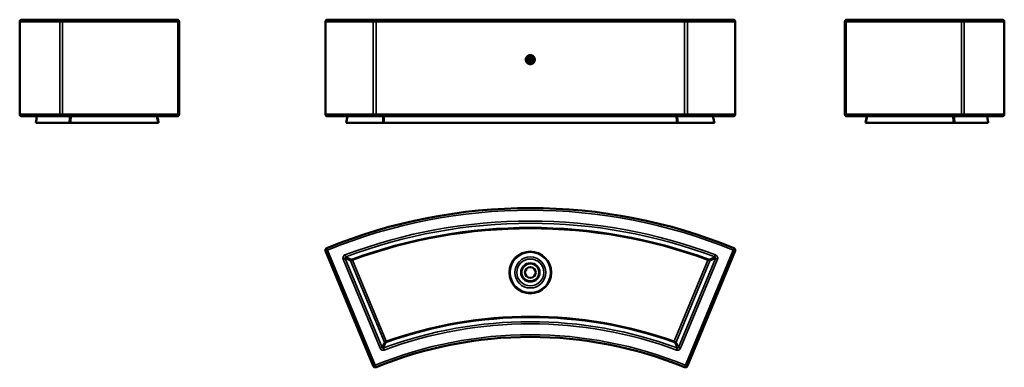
# Model space of a CAD drawing. Header units: millimetres. Extents: x 984 to 5566, y 997 to 2616.
import ezdxf

# ---------------------------------------------------------------- set-up
doc = ezdxf.new("R2010")
doc.units = ezdxf.units.MM
doc.layers.add('Visibile (ISO)', color=7, linetype='Continuous', lineweight=50)
doc.layers.add('Visibile sottile (ISO)', color=7, linetype='Continuous', lineweight=35)

msp = doc.modelspace()

# ---------------------------------------------------------------- linework, layer by layer
at = {"layer": 'Visibile (ISO)'}
for p, q in [((1179.3, 2616.2), (993.6, 2616.2)), ((1179.3, 2616.2), (1715.2, 2616.2)), ((2416.4, 2616.2), (2638.3, 2616.2)), ((2638.3, 2616.2), (4081.7, 2616.2)), ((4081.7, 2616.2), (4303.6, 2616.2)), ((4834.3, 2616.2), (5370.2, 2616.2)), ((5555.9, 2616.2), (5370.2, 2616.2)), ((983.6, 2606.2), (983.6, 2451.2)), ((1725.2, 2606.2), (1725.2, 2176.2)), ((2406.4, 2606.2), (2406.4, 2176.2)), ((4313.6, 2606.2), (4313.6, 2176.2)), ((4824.3, 2606.2), (4824.3, 2176.2)), ((5565.9, 2606.2), (5565.9, 2451.2)), ((983.6, 2409.2), (983.6, 2176.2)), ((5565.9, 2409.2), (5565.9, 2176.2)), ((1179.3, 2166.2), (993.6, 2166.2)), ((1179.3, 2166.2), (1715.2, 2166.2)), ((2416.4, 2166.2), (2638.3, 2166.2)), ((2638.3, 2166.2), (4081.7, 2166.2)), ((4081.7, 2166.2), (4303.6, 2166.2)), ((4834.3, 2166.2), (5370.2, 2166.2)), ((5555.9, 2166.2), (5370.2, 2166.2)), ((1213.8, 2136.2), (1058.6, 2136.2)), ((1213.8, 2136.2), (1220.3, 2136.2)), ((1220.3, 2136.2), (1627.2, 2136.2)), ((1627.2, 2136.2), (1630.2, 2136.2)), ((1630.2, 2136.2), (1630.2, 2136.2)), ((2503.3, 2136.2), (2503.7, 2136.2)), ((2503.7, 2136.2), (2672.2, 2136.2)), ((2672.2, 2136.2), (2678.5, 2136.2)), ((2678.5, 2136.2), (4041.5, 2136.2)), ((4041.5, 2136.2), (4047.8, 2136.2)), ((4216.3, 2136.2), (4047.8, 2136.2)), ((4216.3, 2136.2), (4216.7, 2136.2)), ((4919.3, 2136.2), (4922.4, 2136.2)), ((5329.3, 2136.2), (4922.4, 2136.2)), ((5329.3, 2136.2), (5335.8, 2136.2)), ((5490.9, 2136.2), (5335.8, 2136.2)), ((2407.1, 1539.4), (2629.1, 1003.6)), ((4090.9, 1003.6), (4312.9, 1539.4))]:
    msp.add_line(p, q, dxfattribs=at)
for centre, radius in [((3360, 2430.2), 15.2), ((3360, 2430.2), 13), ((3360, 2430.2), 12.8), ((3360, 2430.2), 8.65), ((3360, 1439), 25.1)]:
    msp.add_circle(centre, radius, dxfattribs=at)
for centre, radius, start, end in [((993.6, 2606.2), 10, 90, 180), ((1715.2, 2606.2), 10, 0, 90), ((2416.4, 2606.2), 10, 90, 180), ((4303.6, 2606.2), 10, 0, 90), ((4834.3, 2606.2), 10, 90, 180), ((5555.9, 2606.2), 10, 0, 90), ((993.6, 2176.2), 10, 180, 270), ((1715.2, 2176.2), 10, 270, 0), ((2416.4, 2176.2), 10, 180, 270), ((4303.6, 2176.2), 10, 270, 0), ((4834.3, 2176.2), 10, 180, 270), ((5555.9, 2176.2), 10, 270, 0), ((3360, -761), 2500, 67.7301, 112.2699), ((2416.4, 1543.2), 10, 112.2699, 202.5), ((4303.6, 1543.2), 10, 337.5, 67.7301), ((3360, -761), 1900, 67.8, 112.2), ((2638.3, 1007.4), 10, 202.5, 292.2), ((4081.7, 1007.4), 10, 247.8, 337.5)]:
    msp.add_arc(centre, radius, start, end, dxfattribs=at)
for points, knots in [([(983.6, 2451.2), (983.6, 2451.2), (983.6, 2451), (983.6, 2450.5), (983.6, 2450.1), (983.6, 2449), (983.6, 2448.4), (983.6, 2446.8), (983.6, 2445.9), (983.6, 2444.1), (983.6, 2443), (983.7, 2440.7), (983.7, 2439.5), (983.7, 2436.9), (983.7, 2435.6), (983.7, 2432.8), (983.7, 2431.5), (983.7, 2430.2), (983.7, 2428.9), (983.7, 2427.5), (983.7, 2424.8), (983.7, 2423.4), (983.7, 2420.9), (983.7, 2419.6), (983.6, 2417.3), (983.6, 2416.3), (983.6, 2414.4), (983.6, 2413.5), (983.6, 2412), (983.6, 2411.3), (983.6, 2410.2), (983.6, 2409.8), (983.6, 2409.3), (983.6, 2409.2), (983.6, 2409.2)], [-3.160367, -3.160367, -3.160367, -3.160367, -2.765212, -2.765212, -2.370058, -2.370058, -1.974903, -1.974903, -1.579749, -1.579749, -1.184811, -1.184811, -0.789874, -0.789874, -0.394937, -0.394937, 0, 0, 0, 0.394687, 0.394687, 0.789375, 0.789375, 1.184062, 1.184062, 1.57875, 1.57875, 1.974154, 1.974154, 2.369559, 2.369559, 2.764963, 2.764963, 3.160367, 3.160367, 3.160367, 3.160367]), ([(3360, 2451.2), (3361.3, 2451.2), (3362.7, 2451), (3365.4, 2450.5), (3366.8, 2450.1), (3369.3, 2449), (3370.6, 2448.4), (3372.9, 2446.8), (3373.9, 2446), (3375.8, 2444.1), (3376.7, 2443), (3378.2, 2440.8), (3378.9, 2439.5), (3380, 2436.9), (3380.4, 2435.6), (3380.9, 2432.9), (3381.1, 2431.5), (3381.1, 2428.8), (3380.9, 2427.5), (3380.4, 2424.8), (3380, 2423.4), (3378.9, 2420.8), (3378.2, 2419.6), (3376.7, 2417.3), (3375.8, 2416.2), (3373.9, 2414.4), (3372.9, 2413.5), (3370.6, 2412), (3369.3, 2411.3), (3366.7, 2410.2), (3365.4, 2409.8), (3362.7, 2409.3), (3361.3, 2409.2), (3358.7, 2409.2), (3357.3, 2409.3), (3354.6, 2409.8), (3353.3, 2410.2), (3350.7, 2411.3), (3349.4, 2412), (3347.1, 2413.5), (3346.1, 2414.4), (3344.2, 2416.2), (3343.3, 2417.3), (3341.8, 2419.6), (3341.1, 2420.8), (3340, 2423.4), (3339.6, 2424.8), (3339.1, 2427.5), (3338.9, 2428.8), (3338.9, 2430.2), (3338.9, 2431.5), (3339.1, 2432.9), (3339.6, 2435.6), (3340, 2436.9), (3341.1, 2439.5), (3341.8, 2440.8), (3343.3, 2443), (3344.2, 2444.1), (3346.1, 2446), (3347.1, 2446.8), (3349.4, 2448.4), (3350.7, 2449), (3353.2, 2450.1), (3354.6, 2450.5), (3357.3, 2451), (3358.7, 2451.2), (3360, 2451.2)], [3.169278, 3.169278, 3.169278, 3.169278, 3.565293, 3.565293, 3.961308, 3.961308, 4.357323, 4.357323, 4.753338, 4.753338, 5.149642, 5.149642, 5.545947, 5.545947, 5.942251, 5.942251, 6.338555, 6.338555, 6.735192, 6.735192, 7.131829, 7.131829, 7.528466, 7.528466, 7.925103, 7.925103, 8.320786, 8.320786, 8.716469, 8.716469, 9.112151, 9.112151, 9.507834, 9.507834, 9.903517, 9.903517, 10.2992, 10.2992, 10.694883, 10.694883, 11.090565, 11.090565, 11.487202, 11.487202, 11.883839, 11.883839, 12.280476, 12.280476, 12.677113, 12.677113, 12.677113, 13.073417, 13.073417, 13.469722, 13.469722, 13.866026, 13.866026, 14.26233, 14.26233, 14.658345, 14.658345, 15.05436, 15.05436, 15.450376, 15.450376, 15.846391, 15.846391, 15.846391, 15.846391]), ([(3360, 2429.9), (3360, 2429.9), (3359.9, 2429.9), (3359.8, 2429.9), (3359.8, 2429.9), (3359.7, 2430), (3359.7, 2430), (3359.7, 2430.1), (3359.7, 2430.1), (3359.7, 2430.2), (3359.7, 2430.3), (3359.7, 2430.3), (3359.7, 2430.4), (3359.8, 2430.4), (3359.8, 2430.4), (3359.9, 2430.5), (3360, 2430.5), (3360, 2430.5), (3360.1, 2430.5), (3360.2, 2430.4), (3360.2, 2430.4), (3360.3, 2430.4), (3360.3, 2430.3), (3360.3, 2430.3), (3360.3, 2430.2), (3360.3, 2430.1), (3360.3, 2430.1), (3360.3, 2430), (3360.3, 2430), (3360.2, 2429.9), (3360.2, 2429.9), (3360.1, 2429.9), (3360, 2429.9), (3360, 2429.9)], [0, 0, 0, 0, 0.0117428, 0.0117428, 0.0234856, 0.0234856, 0.0356817, 0.0356817, 0.0478778, 0.0478778, 0.0599154, 0.0599154, 0.0719531, 0.0719531, 0.0838526, 0.0838526, 0.0957521, 0.0957521, 0.1076515, 0.1076515, 0.119551, 0.119551, 0.1315887, 0.1315887, 0.1436263, 0.1436263, 0.155664, 0.155664, 0.1677017, 0.1677017, 0.1796012, 0.1796012, 0.1915006, 0.1915006, 0.1915006, 0.1915006]), ([(5565.9, 2409.2), (5565.9, 2409.2), (5565.9, 2409.3), (5565.9, 2409.8), (5565.9, 2410.2), (5565.9, 2411.3), (5565.9, 2412), (5565.9, 2413.5), (5565.9, 2414.4), (5565.9, 2416.3), (5565.9, 2417.3), (5565.9, 2419.6), (5565.9, 2420.9), (5565.9, 2423.4), (5565.9, 2424.8), (5565.8, 2427.5), (5565.8, 2428.9), (5565.8, 2431.5), (5565.8, 2432.8), (5565.9, 2435.6), (5565.9, 2436.9), (5565.9, 2439.5), (5565.9, 2440.7), (5565.9, 2443), (5565.9, 2444.1), (5565.9, 2445.9), (5565.9, 2446.8), (5565.9, 2448.4), (5565.9, 2449), (5565.9, 2450.1), (5565.9, 2450.5), (5565.9, 2451), (5565.9, 2451.2), (5565.9, 2451.2)], [-9.481101, -9.481101, -9.481101, -9.481101, -9.085697, -9.085697, -8.690292, -8.690292, -8.294888, -8.294888, -7.899483, -7.899483, -7.504796, -7.504796, -7.110109, -7.110109, -6.715421, -6.715421, -6.320734, -6.320734, -5.925797, -5.925797, -5.530859, -5.530859, -5.135922, -5.135922, -4.740985, -4.740985, -4.345831, -4.345831, -3.950676, -3.950676, -3.555521, -3.555521, -3.160367, -3.160367, -3.160367, -3.160367]), ([(1623.9, 2166.2), (1624.7, 2162.4), (1625.5, 2158.6), (1627.6, 2148.6), (1628.9, 2142.4), (1630.2, 2136.2)], [8.828898, 8.828898, 8.828898, 8.828898, 10, 10, 11.9076, 11.9076, 11.9076, 11.9076]), ([(1623.9, 2166.2), (1624.7, 2162.4), (1625.5, 2158.6), (1627.6, 2148.6), (1628.9, 2142.4), (1630.2, 2136.2)], [8.828576, 8.828576, 8.828576, 8.828576, 10, 10, 11.907277, 11.907277, 11.907277, 11.907277]), ([(4210.1, 2166.2), (4210.9, 2162.4), (4211.7, 2158.7), (4213.9, 2148.7), (4215.3, 2142.4), (4216.7, 2136.2)], [8.852327, 8.852327, 8.852327, 8.852327, 10, 10, 11.937673, 11.937673, 11.937673, 11.937673]), ([(5485.9, 2166.2), (5486.6, 2161.9), (5487.4, 2157.6), (5489, 2147.6), (5490, 2141.9), (5490.9, 2136.2)], [8.700248, 8.700248, 8.700248, 8.700248, 10, 10, 11.741629, 11.741629, 11.741629, 11.741629])]:
    msp.add_open_spline(points, degree=3, knots=knots, dxfattribs=at)
for points in [[(1058.6, 2136.2), (1060.3, 2146.2), (1061.9, 2156.2), (1063.6, 2166.2)], [(2503.3, 2136.2), (2505.5, 2146.2), (2507.7, 2156.2), (2509.9, 2166.2)], [(4919.3, 2136.2), (4921.4, 2146.2), (4923.5, 2156.2), (4925.6, 2166.2)]]:
    msp.add_open_spline(points, degree=3, dxfattribs=at)
at = {"layer": 'Visibile sottile (ISO)'}
for p, q in [((1170.1, 2606.2), (983.6, 2606.2)), ((1183.1, 2606.2), (1170.1, 2606.2)), ((1170.1, 2606.2), (1170.1, 2176.2)), ((1183.1, 2176.2), (1183.1, 2606.2)), ((1183.1, 2606.2), (1719, 2606.2)), ((1725.2, 2606.2), (1719, 2606.2)), ((1719, 2606.2), (1719, 2176.2)), ((2407.1, 2606.2), (2406.4, 2606.2)), ((2407.1, 2176.2), (2407.1, 2606.2)), ((2407.1, 2606.2), (2629.1, 2606.2)), ((2642.1, 2606.2), (2629.1, 2606.2)), ((2629.1, 2606.2), (2629.1, 2176.2)), ((2642.1, 2176.2), (2642.1, 2606.2)), ((2642.1, 2606.2), (4077.9, 2606.2)), ((4090.9, 2606.2), (4077.9, 2606.2)), ((4077.9, 2606.2), (4077.9, 2176.2)), ((4090.9, 2176.2), (4090.9, 2606.2)), ((4090.9, 2606.2), (4312.9, 2606.2)), ((4313.6, 2606.2), (4312.9, 2606.2)), ((4312.9, 2606.2), (4312.9, 2176.2)), ((4830.5, 2606.2), (4824.3, 2606.2)), ((4830.5, 2176.2), (4830.5, 2606.2)), ((4830.5, 2606.2), (5366.4, 2606.2)), ((5379.5, 2606.2), (5366.4, 2606.2)), ((5366.4, 2606.2), (5366.4, 2176.2)), ((5379.5, 2176.2), (5379.5, 2606.2)), ((5565.9, 2606.2), (5379.5, 2606.2)), ((983.6, 2176.2), (1170.1, 2176.2)), ((1170.1, 2176.2), (1183.1, 2176.2)), ((1719, 2176.2), (1183.1, 2176.2)), ((1719, 2176.2), (1725.2, 2176.2)), ((2406.4, 2176.2), (2407.1, 2176.2)), ((2629.1, 2176.2), (2407.1, 2176.2)), ((2629.1, 2176.2), (2642.1, 2176.2)), ((4077.9, 2176.2), (2642.1, 2176.2)), ((4077.9, 2176.2), (4090.9, 2176.2)), ((4312.9, 2176.2), (4090.9, 2176.2)), ((4312.9, 2176.2), (4313.6, 2176.2)), ((4824.3, 2176.2), (4830.5, 2176.2)), ((5366.4, 2176.2), (4830.5, 2176.2)), ((5366.4, 2176.2), (5379.5, 2176.2)), ((5379.5, 2176.2), (5565.9, 2176.2)), ((2416.4, 1543.2), (2407.1, 1539.4)), ((2412.6, 1552.5), (2416.4, 1543.2)), ((2416.4, 1543.2), (2638.3, 1007.4)), ((2501, 1511.2), (2497.5, 1520.5)), ((4081.7, 1007.4), (4303.6, 1543.2)), ((4222.5, 1520.5), (4219, 1511.2)), ((4303.6, 1543.2), (4307.4, 1552.5)), ((4312.9, 1539.4), (4303.6, 1543.2)), ((2489, 1500.8), (2498.2, 1504.7)), ((2489, 1500.8), (2660.7, 1086.3)), ((2669.9, 1090.1), (2498.2, 1504.7)), ((2523.8, 1493.5), (2680.7, 1114.7)), ((2523.8, 1493.5), (2523.8, 1493.5)), ((2531.5, 1501.4), (2533.2, 1496.8)), ((2533.2, 1496.8), (2689.8, 1118.6)), ((4030.2, 1118.6), (4186.8, 1496.8)), ((4196.2, 1493.5), (4039.3, 1114.7)), ((4221.8, 1504.7), (4050.1, 1090.1)), ((4059.3, 1086.3), (4231, 1500.8)), ((4188.5, 1501.4), (4186.8, 1496.8)), ((4196.2, 1493.5), (4196.2, 1493.5)), ((4196.2, 1493.5), (4196.2, 1493.5)), ((4221.8, 1504.7), (4231, 1500.8)), ((2680.7, 1114.6), (2680.7, 1114.6)), ((2680.8, 1114.8), (2680.8, 1114.8)), ((2686.9, 1111.9), (2686.9, 1111.9)), ((2688.8, 1118.2), (2688.8, 1118.2)), ((2691.5, 1114), (2689.8, 1118.6)), ((4028.5, 1114), (4030.2, 1118.6)), ((4033.1, 1111.9), (4033.1, 1111.9)), ((4039.2, 1114.8), (4039.2, 1114.8)), ((2669.9, 1090.1), (2660.7, 1086.3)), ((2679.7, 1078), (2676.2, 1087.3)), ((4043.8, 1087.3), (4040.3, 1078)), ((4059.3, 1086.3), (4050.1, 1090.1)), ((2629.1, 1003.6), (2638.3, 1007.4)), ((2638.3, 1007.4), (2642.1, 998.1)), ((4077.9, 998.1), (4081.7, 1007.4)), ((4081.7, 1007.4), (4090.9, 1003.6))]:
    msp.add_line(p, q, dxfattribs=at)
for radius in [98.7, 93.9, 72.2, 62.6, 44.6, 39.6]:
    msp.add_circle((3360, 1439), radius, dxfattribs=at)
for radius, start, end in [(2490, 67.7301, 112.2699), (2439.2, 69.2913, 110.7087), (2429.2, 69.2913, 110.7087), (2409.4, 69.8875, 110.1125), (2404.4, 69.8875, 110.1125), (1970.8, 69.6981, 110.3019), (1960.8, 69.6981, 110.3019), (1995.6, 70.377, 109.623), (1990.6, 70.377, 109.623), (1910, 67.8, 112.2)]:
    msp.add_arc((3360, -761), radius, start, end, dxfattribs=at)
for centre, major_axis, ratio, start_param, end_param in [((1179.3, 2606.2), (0, 10), 0.925409, 0, 1.570796), ((1179.3, 2606.2), (0, 10), 0.382683, 4.712389, 6.283185), ((1715.2, 2606.2), (0, 10), 0.382683, 4.712389, 6.283185), ((2416.4, 2606.2), (0, 10), 0.92388, 0, 1.570796), ((2638.3, 2606.2), (0, 10), 0.92388, 0, 1.570796), ((2638.3, 2606.2), (0, 10), 0.377841, 4.712389, 6.283185), ((4081.7, 2606.2), (0, 10), 0.377841, 0, 1.570796), ((4081.7, 2606.2), (0, 10), 0.92388, 4.712389, 6.283185), ((4303.6, 2606.2), (0, 10), 0.92388, 4.712389, 6.283185), ((4834.3, 2606.2), (0, 10), 0.382683, 0, 1.570796), ((5370.2, 2606.2), (0, 10), 0.382683, 0, 1.570796), ((5370.2, 2606.2), (0, 10), 0.925409, 4.712389, 6.283185), ((1179.3, 2176.2), (0, -10), 0.925409, 4.712389, 6.283185), ((1179.3, 2176.2), (0, -10), 0.382683, 0, 1.570796), ((1715.2, 2176.2), (0, -10), 0.382683, 0, 1.570796), ((2416.4, 2176.2), (0, -10), 0.92388, 4.712389, 6.283185), ((2638.3, 2176.2), (0, -10), 0.92388, 4.712389, 6.283185), ((2638.3, 2176.2), (0, -10), 0.377841, 0, 1.570796), ((4081.7, 2176.2), (0, -10), 0.377841, 4.712389, 6.283185), ((4081.7, 2176.2), (0, -10), 0.92388, 0, 1.570796), ((4303.6, 2176.2), (0, -10), 0.92388, 0, 1.570796), ((4834.3, 2176.2), (0, -10), 0.382683, 4.712389, 6.283185), ((5370.2, 2176.2), (0, -10), 0.382683, 4.712389, 6.283185), ((5370.2, 2176.2), (0, -10), 0.925409, 0, 1.570796)]:
    msp.add_ellipse(centre, major_axis=major_axis, ratio=ratio, start_param=start_param, end_param=end_param, dxfattribs=at)
for points in [[(1216.6, 2166.2), (1215.7, 2156.2), (1214.7, 2146.2), (1213.8, 2136.2)], [(1220.3, 2136.2), (1221.2, 2146.2), (1222.2, 2156.2), (1223.1, 2166.2)], [(1620.8, 2166.2), (1622.9, 2156.2), (1625, 2146.2), (1627.2, 2136.2)], [(2503.7, 2136.2), (2505.9, 2146.2), (2508.1, 2156.2), (2510.3, 2166.2)], [(2675, 2166.2), (2674.1, 2156.2), (2673.2, 2146.2), (2672.2, 2136.2)], [(2678.5, 2136.2), (2679.4, 2146.2), (2680.3, 2156.2), (2681.3, 2166.2)], [(4038.7, 2166.2), (4039.7, 2156.2), (4040.6, 2146.2), (4041.5, 2136.2)], [(4047.8, 2136.2), (4046.8, 2146.2), (4045.9, 2156.2), (4045, 2166.2)], [(4209.7, 2166.2), (4211.9, 2156.2), (4214.1, 2146.2), (4216.3, 2136.2)], [(4922.4, 2136.2), (4924.5, 2146.2), (4926.6, 2156.2), (4928.7, 2166.2)], [(5326.4, 2166.2), (5327.3, 2156.2), (5328.3, 2146.2), (5329.3, 2136.2)], [(5335.8, 2136.2), (5334.8, 2146.2), (5333.9, 2156.2), (5332.9, 2166.2)], [(2498.2, 1504.7), (2506.7, 1501), (2515.2, 1497.3), (2523.8, 1493.5)], [(2526.6, 1500.1), (2518.1, 1503.8), (2509.5, 1507.5), (2501, 1511.2)], [(4219, 1511.2), (4210.5, 1507.5), (4201.9, 1503.8), (4193.4, 1500.1)], [(4196.2, 1493.5), (4204.8, 1497.3), (4213.3, 1501), (4221.8, 1504.7)], [(2680.7, 1114.7), (2677.1, 1106.5), (2673.5, 1098.3), (2669.9, 1090.1)], [(2676.2, 1087.3), (2679.8, 1095.6), (2683.4, 1103.7), (2687, 1111.9)], [(4033, 1111.9), (4036.6, 1103.7), (4040.2, 1095.6), (4043.8, 1087.3)], [(4050.1, 1090.1), (4046.5, 1098.3), (4042.9, 1106.5), (4039.3, 1114.7)]]:
    msp.add_open_spline(points, degree=3, dxfattribs=at)
for points, knots in [([(2497.5, 1520.5), (2495.3, 1519.7), (2492.4, 1517.8), (2489, 1513.2), (2487.6, 1508.7), (2487.9, 1504.1), (2488.5, 1501.9), (2489, 1500.8)], [0, 0, 0, 0, 0.680728, 1.021092, 1.701819, 2.042183, 2.382547, 2.382547, 2.382547, 2.382547]), ([(4231, 1500.8), (4231.9, 1502.9), (4232.7, 1507.5), (4230.7, 1514.3), (4226.7, 1518.6), (4223.6, 1520.1), (4222.5, 1520.5)], [0, 0, 0, 0, 0.680728, 1.361456, 2.042183, 2.382547, 2.382547, 2.382547, 2.382547]), ([(2498.2, 1504.7), (2498, 1505), (2497.8, 1505.8), (2497.7, 1507.3), (2498.1, 1508.8), (2499.3, 1510.3), (2500.3, 1511), (2501, 1511.2)], [-2.382547, -2.382547, -2.382547, -2.382547, -2.042183, -1.701819, -1.021092, -0.680728, 0, 0, 0, 0]), ([(2526.6, 1500.1), (2525.9, 1499.8), (2524.6, 1499), (2523.3, 1496.6), (2523.3, 1494.6), (2523.8, 1493.5)], [0, 0, 0, 0, 2.289262, 4.578524, 8.012418, 8.012418, 8.012418, 8.012418]), ([(2523.8, 1493.5), (2523.9, 1493.5), (2524.2, 1493.6), (2524.8, 1493.7), (2525.3, 1493.9), (2526, 1494.1), (2526.9, 1494.4), (2527.7, 1494.7), (2528.7, 1495.1), (2529.8, 1495.5), (2530.9, 1495.9), (2532.1, 1496.3), (2533.2, 1496.8)], [0, 0, 0, 0, 0.1920924, 0.1920924, 0.1920924, 0.3742975, 0.3742975, 0.3742975, 0.5538082, 0.5538082, 0.5538082, 0.7400306, 0.7400306, 0.7400306, 0.7400306]), ([(2531.5, 1501.4), (2530.8, 1501.2), (2529.5, 1500.7), (2527.8, 1500.2), (2526.9, 1500.1), (2526.7, 1500.1), (2526.6, 1500.1)], [-0.7400306, -0.7400306, -0.7400306, -0.7400306, -0.5285933, -0.317156, -0.1057187, 0, 0, 0, 0]), ([(4186.8, 1496.8), (4188.7, 1496), (4190.7, 1495.3), (4192.4, 1494.7), (4192.6, 1494.6), (4192.9, 1494.5), (4193.1, 1494.4), (4194, 1494.1), (4194.7, 1493.9), (4195.2, 1493.7), (4195.8, 1493.6), (4196.1, 1493.5), (4196.2, 1493.5)], [0, 0, 0, 0, 0.3169341, 0.3169341, 0.3169341, 0.3666617, 0.3666617, 0.3666617, 0.5485502, 0.5485502, 0.5485502, 0.740026, 0.740026, 0.740026, 0.740026]), ([(4193.4, 1500.1), (4193.3, 1500.1), (4192.8, 1500.1), (4191.7, 1500.4), (4190.2, 1500.9), (4189.2, 1501.2), (4188.5, 1501.4)], [-0.740026, -0.740026, -0.740026, -0.740026, -0.52859, -0.317154, -0.211436, 0, 0, 0, 0]), ([(4193.4, 1500.1), (4194.4, 1499.7), (4196, 1498.4), (4196.8, 1495.8), (4196.5, 1494.2), (4196.2, 1493.5)], [0, 0, 0, 0, 3.433893, 5.723156, 8.012418, 8.012418, 8.012418, 8.012418]), ([(4219, 1511.2), (4219.4, 1511.1), (4219.7, 1510.9), (4220, 1510.7), (4220.7, 1510.3), (4221.2, 1509.7), (4221.6, 1509.1), (4222, 1508.4), (4222.2, 1507.7), (4222.3, 1506.9), (4222.3, 1506.1), (4222.2, 1505.4), (4221.8, 1504.7)], [-2.382547, -2.382547, -2.382547, -2.382547, -2.042183, -2.042183, -2.042183, -1.361456, -1.361456, -1.361456, -0.680728, -0.680728, -0.680728, 0, 0, 0, 0]), ([(2689.8, 1118.6), (2689.3, 1118.4), (2688.7, 1118.2), (2688.1, 1118), (2687.6, 1117.8), (2687, 1117.5), (2686.5, 1117.3), (2685.4, 1116.9), (2684.4, 1116.5), (2683.6, 1116.1), (2682.7, 1115.7), (2682, 1115.4), (2681.5, 1115.2), (2681.3, 1115.1), (2681.1, 1115), (2681, 1114.9), (2680.8, 1114.8), (2680.7, 1114.7), (2680.7, 1114.7)], [0, 0, 0, 0, 0.0985757, 0.0985757, 0.0985757, 0.1907283, 0.1907283, 0.1907283, 0.3661858, 0.3661858, 0.3661858, 0.5436958, 0.5436958, 0.5436958, 0.6379976, 0.6379976, 0.6379976, 0.7382168, 0.7382168, 0.7382168, 0.7382168]), ([(2687, 1111.9), (2685.6, 1111.4), (2682.9, 1111.7), (2681.1, 1113.7), (2680.7, 1114.7)], [0, 0, 0, 0, 4.330943, 7.579151, 7.579151, 7.579151, 7.579151]), ([(2687, 1111.9), (2687, 1112), (2687.1, 1112.1), (2687.7, 1112.4), (2688.6, 1112.9), (2690.2, 1113.5), (2691.2, 1113.8), (2691.5, 1114)], [-0.7382168, -0.7382168, -0.7382168, -0.7382168, -0.5800275, -0.5272977, -0.3163786, -0.1054595, 0, 0, 0, 0]), ([(4028.5, 1114), (4029.2, 1113.7), (4030.5, 1113.2), (4031.8, 1112.6), (4032.6, 1112.3), (4032.9, 1112.1), (4033, 1112), (4033, 1111.9)], [-0.7382199, -0.7382199, -0.7382199, -0.7382199, -0.5273, -0.31638, -0.21092, -0.10546, 0, 0, 0, 0]), ([(4039.3, 1114.7), (4039.3, 1114.7), (4039.2, 1114.8), (4039, 1114.9), (4038.9, 1115), (4038.7, 1115.1), (4038.5, 1115.2), (4038, 1115.4), (4037.3, 1115.7), (4036.4, 1116.1), (4035.6, 1116.5), (4034.6, 1116.9), (4033.5, 1117.3), (4033, 1117.5), (4032.4, 1117.8), (4031.9, 1118), (4031.3, 1118.2), (4030.7, 1118.4), (4030.2, 1118.6)], [0, 0, 0, 0, 0.1001742, 0.1001742, 0.1001742, 0.194303, 0.194303, 0.194303, 0.3718777, 0.3718777, 0.3718777, 0.5474948, 0.5474948, 0.5474948, 0.639785, 0.639785, 0.639785, 0.7382199, 0.7382199, 0.7382199, 0.7382199]), ([(4033, 1111.9), (4034.4, 1111.4), (4036, 1111.6), (4037.2, 1112.3), (4038.1, 1112.8), (4038.9, 1113.7), (4039.3, 1114.7)], [0, 0, 0, 0, 4.330943, 4.330943, 4.330943, 7.579151, 7.579151, 7.579151, 7.579151]), ([(2660.7, 1086.3), (2661.5, 1084.3), (2664.1, 1080.6), (2668.9, 1077.8), (2673.2, 1077), (2676.5, 1077.1), (2678.6, 1077.6), (2679.7, 1078)], [0, 0, 0, 0, 0.650448, 1.300895, 1.626119, 1.951343, 2.276566, 2.276566, 2.276566, 2.276566]), ([(2676.2, 1087.3), (2675.9, 1087.2), (2675.1, 1087), (2674, 1087), (2672.6, 1087.2), (2671, 1088.2), (2670.1, 1089.4), (2669.9, 1090.1)], [-2.276566, -2.276566, -2.276566, -2.276566, -1.951343, -1.626119, -1.300895, -0.650447, 0, 0, 0, 0]), ([(4040.3, 1078), (4042.4, 1077.2), (4046.8, 1076.6), (4052.1, 1078.3), (4055.7, 1080.9), (4057.9, 1083.4), (4058.9, 1085.3), (4059.3, 1086.3)], [0, 0, 0, 0, 0.650448, 1.300895, 1.626119, 1.951343, 2.276566, 2.276566, 2.276566, 2.276566]), ([(4050.1, 1090.1), (4050, 1089.8), (4049.6, 1089.1), (4048.9, 1088.3), (4047.8, 1087.4), (4046, 1086.8), (4044.5, 1087.1), (4043.8, 1087.3)], [-2.276566, -2.276566, -2.276566, -2.276566, -1.951343, -1.626119, -1.300895, -0.650447, 0, 0, 0, 0])]:
    msp.add_open_spline(points, degree=3, knots=knots, dxfattribs=at)

doc.saveas('drawing.dxf')
